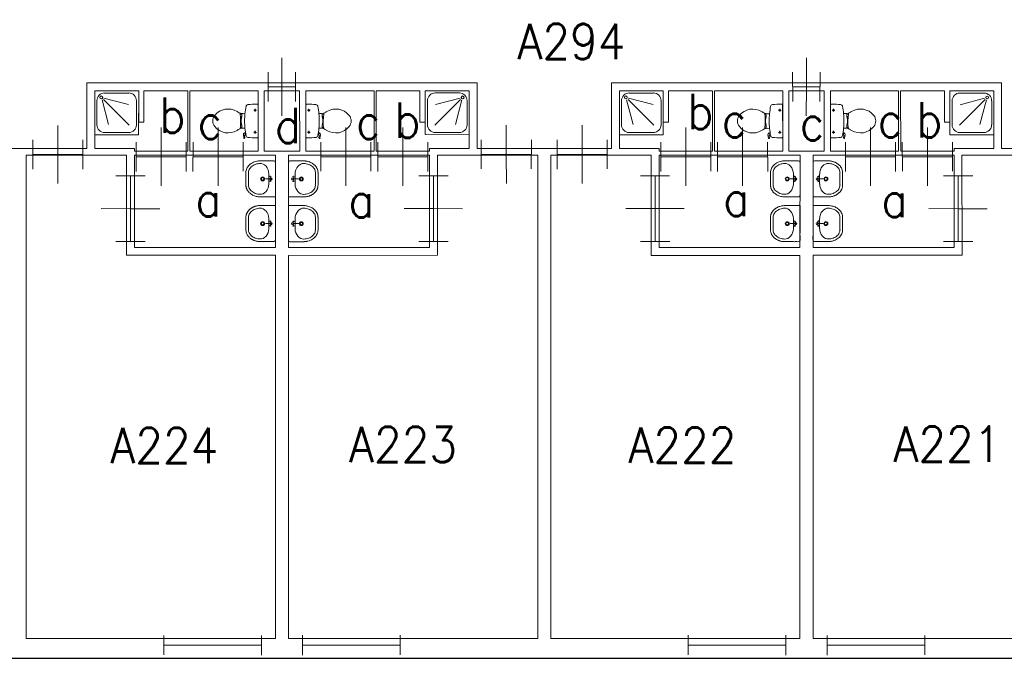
# Model space of a CAD drawing. Header units: metres. Extents: x 150867 to 150993, y 450406 to 450495.
# Tile 22 of 28: x 150928 to 150943, y 450469 to 450479. Entities that reach past the tile are written whole.
import ezdxf
from ezdxf.enums import TextEntityAlignment as Align

# ---------------------------------------------------------------- set-up
doc = ezdxf.new("R2010")
doc.units = ezdxf.units.M
doc.header["$MEASUREMENT"] = 0
for name, color, linetype, lineweight in [('BINNENMUUR', 7, 'Continuous', 0), ('BOUWKUNDE', 7, 'Continuous', 0), ('BUITENMUUR', 7, 'Continuous', 0), ('KADER', 7, 'Continuous', 0), ('LABEL', 7, 'Continuous', 0), ('SANITAIR', 7, 'Continuous', 0)]:
    doc.layers.add(name, color=color, linetype=linetype, lineweight=lineweight)
doc.styles.add('Style-STANDARD', font='STANDARD.shx')

# ---------------------------------------------------------------- blocks, each defined once
blk = doc.blocks.new('202_45')
at = {"layer": 'BOUWKUNDE', "color": 7, "linetype": 'Continuous', "lineweight": 0}
for p, q in [((0.45, 0), (0.451, 0.401)), ((0.001, -0.2), (0, 0.2)), ((0.901, -0.2), (0.9, 0.2)), ((0, 0), (0.9, 0)), ((0.45, -0.4), (0.45, 0))]:
    blk.add_line(p, q, dxfattribs=at)
at = {"layer": 'KADER', "color": 7, "linetype": 'Continuous', "lineweight": 0, "style": 'Style-STANDARD', "flags": 1}
for tag in ['type', 'soort']:
    blk.add_attdef(tag, (0, 0), '', height=0.324, rotation=198.1924, dxfattribs=at)
blk = doc.blocks.new('202_46')
at = {"layer": 'BOUWKUNDE', "color": 7, "linetype": 'Continuous', "lineweight": 0}
for p, q in [((0.343, 0), (0.343, 0.4)), ((0, -0.2), (0, 0.2)), ((0.686, -0.2), (0.687, 0.2)), ((0, 0), (0.687, 0)), ((0.344, -0.4), (0.343, 0))]:
    blk.add_line(p, q, dxfattribs=at)
at = {"layer": 'KADER', "color": 7, "linetype": 'Continuous', "lineweight": 0, "style": 'Style-STANDARD', "flags": 1}
for tag in ['soort', 'type']:
    blk.add_attdef(tag, (0, 0), '', height=0.324, rotation=108.1925, dxfattribs=at)
blk = doc.blocks.new('223')
at = {"layer": 'SANITAIR', "color": 7, "linetype": 'Continuous', "lineweight": 0}
for p, q in [((0.225, 0.951), (0.775, 0.951)), ((0.051, 0.225), (0.051, 0.775)), ((0.166, 0.207), (0.316, 0.769)), ((0.784, 0.784), (0.199, 0.199)), ((0.951, 0.775), (0.951, 0.224)), ((0.209, 0.166), (0.77, 0.315)), ((0.776, 0.049), (0.225, 0.049))]:
    blk.add_line(p, q, dxfattribs=at)
at = {"layer": 'SANITAIR', "color": 7, "linetype": 'Continuous', "lineweight": 0, "flags": 128}
blk.add_lwpolyline([(0, 1), (0, 0), (1.001, 0), (1.001, 0.999)], close=True, dxfattribs=at)
at = {"layer": 'SANITAIR', "color": 7, "linetype": 'Continuous', "lineweight": 0}
blk.add_circle((0.15, 0.149), 0.0315, dxfattribs=at)
at = {"layer": 'SANITAIR', "color": 7, "linetype": 'Continuous', "lineweight": 0, "extrusion": (0, 0, -1)}
for centre, start, end in [((-0.225, 0.774), 359.9999, 89.9999), ((-0.775, 0.774), 89.9999, 179.9999), ((-0.225, 0.224), 269.9999, 359.9999), ((-0.775, 0.224), 179.9999, 269.9999)]:
    blk.add_arc(centre, 0.175, start, end, dxfattribs=at)
blk = doc.blocks.new('TOIL2B')
at = {"layer": 'SANITAIR', "color": 7, "linetype": 'Continuous', "lineweight": 0}
for p, q in [((25.5, 0), (-24.2, -0.1)), ((-13.7, -4.5), (-17.8, -4.5)), ((-15.6, -6.6), (-15.6, -2.4)), ((19.9, -4.5), (15.8, -4.5)), ((17.9, -6.5), (18, -2.5)), ((-10.5, -20), (-10.4, -23)), ((-9.5, -27.1), (-9.5, -25)), ((-9.5, -25), (-5, -25)), ((-6.1, -25.1), (-6, -26.8)), ((-5, -25), (-5.1, -26.7)), ((-5.1, -25.5), (-2.9, -25.5)), ((-2.9, -25.5), (-2.8, -26)), ((-2.8, -26), (4.1, -26)), ((4.2, -25.5), (4.1, -26)), ((6.4, -25.5), (4.2, -25.5)), ((6.3, -25), (6.3, -26.6)), ((10.7, -25), (6.3, -25)), ((7.4, -25), (7.3, -26.8)), ((10.8, -27), (10.7, -25)), ((11.8, -23), (11.7, -20)), ((18.4, -19.2), (19, -20.6)), ((18.7, -20.2), (21.6, -19.6)), ((21.7, -19.7), (21.4, -18.8)), ((26.8, -21.6), (21.7, -22.4)), ((22.8, -20.5), (26.6, -20)), ((27, -20.4), (27.2, -21.1))]:
    blk.add_line(p, q, dxfattribs=at)
for centre in [(-15.7, -4.6), (18, -4.6)]:
    blk.add_circle(centre, 1.2, dxfattribs=at)
for centre, radius, start, end in [((-20.8, -2.7), 4.34, 141.7695, 181.0188), ((89.9, -2.8), 115, 179.9997, 186.3306), ((22.1, -2.7), 4.34, 358.9805, 38.2299), ((-88.6, -2.8), 115, 353.6505, 359.9997), ((-21, -15.1), 3.4, 186.3306, 259.2901), ((0.6, 99.5), 120, 259.2901, 264.6978), ((-23.4, -23.1), 12.9, 326.1568, 359.9997), ((-9.4, -29.2), 2, 96.9355, 142.5797), ((0.7, 99.2), 119.8, 264.6978, 275.3016), ((1.5, -119.2), 92.6, 84.3002, 96.9355), ((10.5, -29), 2, 37.7814, 84.3002), ((0.6, 99.5), 120, 275.3016, 280.7268), ((24.6, -23.1), 12.9, 179.9997, 213.8426), ((21.3, -20), 2.5, 195.9269, 278.4776), ((22.7, -19.5), 1, 191.8883, 277.2235), ((22.4, -15.2), 3.35, 280.7268, 353.6505), ((26.6, -20.6), 0.5, 15.7395, 97.2235), ((26.8, -21.2), 0.5, 278.4776, 15.7395), ((8.7, -45.7), 26.3, 148.9074, 230.8789), ((24.8, -55.4), 45, 146.1568, 148.9074), ((-7.4, -45.7), 26.3, 309.1205, 31.092), ((-23.5, -55.4), 45, 31.092, 33.8426), ((0.6, -55.6), 13.5, 230.8789, 309.1205)]:
    blk.add_arc(centre, radius, start, end, dxfattribs=at)
blk = doc.blocks.new('220')
at = {"layer": 'SANITAIR', "color": 7, "linetype": 'Continuous', "lineweight": 0, "xscale": 0.00999781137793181, "yscale": 0.00999781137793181, "zscale": 0.00999781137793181, "rotation": 0.0002668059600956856}
blk.add_blockref('TOIL2B', (-0.006, 0), dxfattribs=at)
blk = doc.blocks.new('202_47')
at = {"layer": 'BOUWKUNDE', "color": 7, "linetype": 'Continuous', "lineweight": 0}
for p, q in [((0.343, 0), (0.343, 0.401)), ((0, -0.2), (-0.001, 0.2)), ((0.686, -0.2), (0.687, 0.201)), ((0, 0), (0.687, 0.001)), ((0.343, -0.4), (0.343, 0))]:
    blk.add_line(p, q, dxfattribs=at)
at = {"layer": 'KADER', "color": 7, "linetype": 'Continuous', "lineweight": 0, "style": 'Style-STANDARD', "flags": 1}
for tag in ['soort', 'type']:
    blk.add_attdef(tag, (0, 0), '', height=0.324, rotation=108.1925, dxfattribs=at)
blk = doc.blocks.new('202_48')
at = {"layer": 'BOUWKUNDE', "color": 7, "linetype": 'Continuous', "lineweight": 0}
for p, q in [((0.188, 0), (0.188, 0.4)), ((0.001, -0.2), (0, 0.2)), ((0.375, -0.2), (0.376, 0.201)), ((0, 0), (0.375, 0)), ((0.187, -0.4), (0.188, 0))]:
    blk.add_line(p, q, dxfattribs=at)
at = {"layer": 'KADER', "color": 7, "linetype": 'Continuous', "lineweight": 0, "style": 'Style-STANDARD', "flags": 1}
for tag in ['type', 'soort']:
    blk.add_attdef(tag, (0, 0), '', height=0.324, rotation=288.1921, dxfattribs=at)
blk = doc.blocks.new('TOIL2B_1')
at = {"layer": 'SANITAIR', "color": 7, "linetype": 'Continuous', "lineweight": 0}
for p, q in [((25.5, -0.1), (-24.2, 0)), ((-13.7, -4.5), (-17.8, -4.5)), ((-15.7, -6.7), (-15.6, -2.5)), ((19.9, -4.5), (15.8, -4.5)), ((18, -6.6), (17.9, -2.5)), ((-10.5, -20.1), (-10.5, -23)), ((-9.4, -27.1), (-9.5, -25)), ((-9.5, -25), (-5.1, -25)), ((-6.1, -25), (-6.1, -26.9)), ((-5.1, -25), (-5.1, -26.7)), ((-5.1, -25.5), (-2.9, -25.5)), ((-2.9, -25.5), (-2.9, -26)), ((-2.9, -26), (4.1, -26)), ((4.1, -25.5), (4.1, -26)), ((6.4, -25.5), (4.1, -25.5)), ((6.3, -25), (6.3, -26.6)), ((10.7, -25), (6.3, -25)), ((7.3, -25.1), (7.3, -26.7)), ((10.7, -27), (10.7, -25)), ((11.7, -23), (11.7, -20)), ((18.4, -19.2), (18.9, -20.7)), ((18.7, -20.2), (21.6, -19.7)), ((21.7, -19.7), (21.4, -18.7)), ((26.8, -21.6), (21.6, -22.4)), ((22.8, -20.5), (26.5, -20)), ((27, -20.4), (27.2, -21))]:
    blk.add_line(p, q, dxfattribs=at)
at = {"layer": 'SANITAIR', "color": 7, "linetype": 'Continuous', "lineweight": 0, "extrusion": (0, 0, -1)}
for centre in [(15.7, -4.6), (-17.9, -4.6)]:
    blk.add_circle(centre, 1.2, dxfattribs=at)
at = {"layer": 'SANITAIR', "color": 7, "linetype": 'Continuous', "lineweight": 0}
for centre, radius, start, end in [((-20.8, -2.7), 4.34, 141.7701, 181.0195), ((89.9, -2.8), 115, 180.0003, 186.3312), ((22.1, -2.7), 4.34, 358.9812, 38.2305), ((-88.6, -2.8), 115, 353.6512, 0.0003), ((-21, -15.1), 3.4, 186.3312, 259.2907), ((0.6, 99.5), 120, 259.2907, 264.6984), ((-23.4, -23.1), 12.9, 326.1574, 0.0003), ((-9.4, -29.2), 2, 96.9361, 142.5803), ((0.7, 99.2), 119.8, 264.6984, 275.3022), ((1.5, -119.2), 92.6, 84.3008, 96.9361), ((10.5, -29), 2, 37.782, 84.3008), ((0.6, 99.5), 120, 275.3022, 280.7274), ((24.6, -23.1), 12.9, 180.0003, 213.8432), ((21.3, -20), 2.5, 195.9275, 278.4782), ((22.7, -19.6), 1, 191.8889, 277.2241), ((22.4, -15.2), 3.35, 280.7274, 353.6512), ((26.6, -20.6), 0.5, 15.7401, 97.2241), ((26.8, -21.2), 0.5, 278.4782, 15.7401), ((8.7, -45.7), 26.3, 148.908, 230.8795), ((24.7, -55.4), 45, 146.1574, 148.908), ((-7.4, -45.7), 26.3, 309.1211, 31.0926), ((-23.5, -55.4), 45, 31.0926, 33.8432), ((0.6, -55.6), 13.5, 230.8795, 309.1211)]:
    blk.add_arc(centre, radius, start, end, dxfattribs=at)
blk = doc.blocks.new('220_1')
at = {"layer": 'SANITAIR', "color": 7, "linetype": 'Continuous', "lineweight": 0, "xscale": 0.00999781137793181, "yscale": 0.00999781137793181, "zscale": 0.00999781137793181, "rotation": 359.9997331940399}
blk.add_blockref('TOIL2B_1', (-0.006, 0), dxfattribs=at)
blk = doc.blocks.new('202_49')
at = {"layer": 'BOUWKUNDE', "color": 7, "linetype": 'Continuous', "lineweight": 0}
for p, q in [((0.343, 0), (0.343, 0.4)), ((-0.001, -0.2), (0, 0.2)), ((0.686, -0.2), (0.686, 0.2)), ((0, 0), (0.687, 0)), ((0.343, -0.4), (0.343, 0))]:
    blk.add_line(p, q, dxfattribs=at)
at = {"layer": 'KADER', "color": 7, "linetype": 'Continuous', "lineweight": 0, "extrusion": (0, 0, -1), "style": 'Style-STANDARD', "flags": 1}
for tag in ['soort', 'type']:
    blk.add_attdef(tag, (0, 0), '', height=0.324, rotation=108.1925, dxfattribs=at)
blk = doc.blocks.new('202_50')
at = {"layer": 'BOUWKUNDE', "color": 7, "linetype": 'Continuous', "lineweight": 0}
for p, q in [((0.45, 0), (0.449, 0.4)), ((-0.001, -0.2), (0, 0.2)), ((0.899, -0.2), (0.9, 0.2)), ((0, 0), (0.9, 0)), ((0.45, -0.401), (0.45, 0))]:
    blk.add_line(p, q, dxfattribs=at)
at = {"layer": 'KADER', "color": 7, "linetype": 'Continuous', "lineweight": 0, "extrusion": (0, 0, -1), "style": 'Style-STANDARD', "flags": 1}
for tag in ['soort', 'type']:
    blk.add_attdef(tag, (0, 0), '', height=0.324, rotation=18.1924, dxfattribs=at)
blk = doc.blocks.new('202_51')
at = {"layer": 'BOUWKUNDE', "color": 7, "linetype": 'Continuous', "lineweight": 0}
for p, q in [((0.343, 0), (0.344, 0.4)), ((0, -0.2), (0, 0.2)), ((0.687, -0.2), (0.687, 0.2)), ((0, 0), (0.687, 0)), ((0.343, -0.4), (0.343, 0))]:
    blk.add_line(p, q, dxfattribs=at)
at = {"layer": 'KADER', "color": 7, "linetype": 'Continuous', "lineweight": 0, "extrusion": (0, 0, -1), "style": 'Style-STANDARD', "flags": 1}
for tag in ['soort', 'type']:
    blk.add_attdef(tag, (0, 0), '', height=0.324, rotation=108.1925, dxfattribs=at)
blk = doc.blocks.new('223_1')
at = {"layer": 'SANITAIR', "color": 7, "linetype": 'Continuous', "lineweight": 0}
for p, q in [((0.224, 0.951), (0.775, 0.949)), ((0.049, 0.225), (0.049, 0.775)), ((0.166, 0.209), (0.315, 0.77)), ((0.784, 0.784), (0.199, 0.199)), ((0.949, 0.775), (0.949, 0.225)), ((0.207, 0.166), (0.769, 0.315)), ((0.775, 0.049), (0.225, 0.049))]:
    blk.add_line(p, q, dxfattribs=at)
at = {"layer": 'SANITAIR', "color": 7, "linetype": 'Continuous', "lineweight": 0, "extrusion": (0, 0, -1), "flags": 128}
blk.add_lwpolyline([(0, 1), (0, 0), (-1, 0), (-0.999, 1)], close=True, dxfattribs=at)
at = {"layer": 'SANITAIR', "color": 7, "linetype": 'Continuous', "lineweight": 0, "extrusion": (0, 0, -1)}
blk.add_circle((-0.15, 0.15), 0.0315, dxfattribs=at)
for centre, start, end in [((-0.225, 0.775), 0.0001, 90.0001), ((-0.775, 0.775), 90.0001, 180.0001), ((-0.225, 0.225), 270.0001, 0.0001), ((-0.775, 0.225), 180.0001, 270.0001)]:
    blk.add_arc(centre, 0.175, start, end, dxfattribs=at)
blk = doc.blocks.new('202_52')
at = {"layer": 'BOUWKUNDE', "color": 7, "linetype": 'Continuous', "lineweight": 0}
for p, q in [((0.343, 0), (0.344, 0.4)), ((0, -0.2), (0, 0.2)), ((0.687, -0.2), (0.686, 0.2)), ((0, 0), (0.687, 0)), ((0.343, -0.4), (0.343, 0))]:
    blk.add_line(p, q, dxfattribs=at)
at = {"layer": 'KADER', "color": 7, "linetype": 'Continuous', "lineweight": 0, "extrusion": (0, 0, -1), "style": 'Style-STANDARD', "flags": 1}
for tag in ['soort', 'type']:
    blk.add_attdef(tag, (0, 0), '', height=0.324, rotation=108.1925, dxfattribs=at)
blk = doc.blocks.new('202_53')
at = {"layer": 'BOUWKUNDE', "color": 7, "linetype": 'Continuous', "lineweight": 0}
for p, q in [((0.343, 0), (0.343, 0.4)), ((0, -0.2), (-0.001, 0.2)), ((0.686, -0.2), (0.686, 0.2)), ((0, 0), (0.687, 0)), ((0.343, -0.4), (0.343, 0))]:
    blk.add_line(p, q, dxfattribs=at)
at = {"layer": 'KADER', "color": 7, "linetype": 'Continuous', "lineweight": 0, "style": 'Style-STANDARD', "flags": 1}
for tag in ['soort', 'type']:
    blk.add_attdef(tag, (0, 0), '', height=0.324, rotation=108.1925, dxfattribs=at)
blk = doc.blocks.new('204')
at = {"layer": 'BOUWKUNDE', "color": 7, "linetype": 'Continuous', "lineweight": 0}
for p, q in [((0, -0.101), (0, 0.101)), ((0, 0), (1, 0)), ((1, -0.101), (1, 0.1))]:
    blk.add_line(p, q, dxfattribs=at)
blk = doc.blocks.new('202_54')
at = {"layer": 'BOUWKUNDE', "color": 7, "linetype": 'Continuous', "lineweight": 0}
for p, q in [((0.45, 0.001), (0.45, 0.401)), ((0, -0.2), (0, 0.2)), ((0.9, -0.199), (0.9, 0.201)), ((0, 0), (0.9, 0.001)), ((0.45, -0.4), (0.45, 0.001))]:
    blk.add_line(p, q, dxfattribs=at)
at = {"layer": 'KADER', "color": 7, "linetype": 'Continuous', "lineweight": 0, "style": 'Style-STANDARD', "flags": 1}
for tag in ['type', 'soort']:
    blk.add_attdef(tag, (0, 0), '', height=0.324, rotation=198.1924, dxfattribs=at)
blk = doc.blocks.new('202_55')
at = {"layer": 'BOUWKUNDE', "color": 7, "linetype": 'Continuous', "lineweight": 0}
for p, q in [((0.343, 0), (0.344, 0.401)), ((0.001, -0.2), (0, 0.2)), ((0.687, -0.2), (0.687, 0.201)), ((0, 0), (0.687, 0.001)), ((0.344, -0.4), (0.343, 0))]:
    blk.add_line(p, q, dxfattribs=at)
at = {"layer": 'KADER', "color": 7, "linetype": 'Continuous', "lineweight": 0, "style": 'Style-STANDARD', "flags": 1}
for tag in ['soort', 'type']:
    blk.add_attdef(tag, (0, 0), '', height=0.324, rotation=108.1925, dxfattribs=at)
blk = doc.blocks.new('202_56')
at = {"layer": 'BOUWKUNDE', "color": 7, "linetype": 'Continuous', "lineweight": 0}
for p, q in [((0.343, 0), (0.343, 0.4)), ((0, -0.2), (-0.001, 0.2)), ((0.686, -0.2), (0.687, 0.2)), ((0, 0), (0.687, 0)), ((0.343, -0.4), (0.343, 0))]:
    blk.add_line(p, q, dxfattribs=at)
at = {"layer": 'KADER', "color": 7, "linetype": 'Continuous', "lineweight": 0, "style": 'Style-STANDARD', "flags": 1}
for tag in ['soort', 'type']:
    blk.add_attdef(tag, (0, 0), '', height=0.324, rotation=108.1925, dxfattribs=at)
blk = doc.blocks.new('202_57')
at = {"layer": 'BOUWKUNDE', "color": 7, "linetype": 'Continuous', "lineweight": 0}
for p, q in [((0.188, 0), (0.188, 0.4)), ((0.001, -0.2), (0, 0.2)), ((0.375, -0.2), (0.376, 0.2)), ((0, 0), (0.375, 0)), ((0.187, -0.4), (0.188, 0))]:
    blk.add_line(p, q, dxfattribs=at)
at = {"layer": 'KADER', "color": 7, "linetype": 'Continuous', "lineweight": 0, "style": 'Style-STANDARD', "flags": 1}
for tag in ['type', 'soort']:
    blk.add_attdef(tag, (0, 0), '', height=0.324, rotation=288.1921, dxfattribs=at)
blk = doc.blocks.new('202_58')
at = {"layer": 'BOUWKUNDE', "color": 7, "linetype": 'Continuous', "lineweight": 0}
for p, q in [((0.343, 0), (0.343, 0.4)), ((-0.001, -0.2), (0, 0.2)), ((0.686, -0.2), (0.686, 0.2)), ((0, 0), (0.687, 0)), ((0.343, -0.4), (0.343, 0))]:
    blk.add_line(p, q, dxfattribs=at)
at = {"layer": 'KADER', "color": 7, "linetype": 'Continuous', "lineweight": 0, "extrusion": (0, 0, -1), "style": 'Style-STANDARD', "flags": 1}
for tag in ['soort', 'type']:
    blk.add_attdef(tag, (0, 0), '', height=0.324, rotation=108.1925, dxfattribs=at)
blk = doc.blocks.new('202_59')
at = {"layer": 'BOUWKUNDE', "color": 7, "linetype": 'Continuous', "lineweight": 0}
for p, q in [((0.45, 0), (0.45, 0.4)), ((0, -0.2), (0.001, 0.2)), ((0.9, -0.2), (0.901, 0.2)), ((0, 0), (0.9, 0)), ((0.451, -0.401), (0.45, 0))]:
    blk.add_line(p, q, dxfattribs=at)
at = {"layer": 'KADER', "color": 7, "linetype": 'Continuous', "lineweight": 0, "extrusion": (0, 0, -1), "style": 'Style-STANDARD', "flags": 1}
for tag in ['soort', 'type']:
    blk.add_attdef(tag, (0, 0), '', height=0.324, rotation=18.1924, dxfattribs=at)
blk = doc.blocks.new('202_60')
at = {"layer": 'BOUWKUNDE', "color": 7, "linetype": 'Continuous', "lineweight": 0}
for p, q in [((0.343, 0), (0.343, 0.4)), ((-0.001, -0.2), (0, 0.2)), ((0.687, -0.2), (0.686, 0.2)), ((0, 0), (0.687, 0)), ((0.343, -0.4), (0.343, 0))]:
    blk.add_line(p, q, dxfattribs=at)
at = {"layer": 'KADER', "color": 7, "linetype": 'Continuous', "lineweight": 0, "extrusion": (0, 0, -1), "style": 'Style-STANDARD', "flags": 1}
for tag in ['soort', 'type']:
    blk.add_attdef(tag, (0, 0), '', height=0.324, rotation=108.1925, dxfattribs=at)
blk = doc.blocks.new('202_62')
at = {"layer": 'BOUWKUNDE', "color": 7, "linetype": 'Continuous', "lineweight": 0}
for p, q in [((0.343, 0), (0.343, 0.401)), ((0, -0.2), (0, 0.2)), ((0.686, -0.2), (0.687, 0.201)), ((0, 0), (0.687, 0.001)), ((0.344, -0.4), (0.343, 0))]:
    blk.add_line(p, q, dxfattribs=at)
at = {"layer": 'KADER', "color": 7, "linetype": 'Continuous', "lineweight": 0, "style": 'Style-STANDARD', "flags": 1}
for tag in ['soort', 'type']:
    blk.add_attdef(tag, (0, 0), '', height=0.324, rotation=108.1925, dxfattribs=at)
blk = doc.blocks.new('WASTB_1')
at = {"layer": 'SANITAIR', "color": 7, "linetype": 'Continuous', "lineweight": 0}
for p, q in [((-6.5, 0), (-15.2, 0)), ((-10, 7.9), (-9.9, -7.9)), ((-6.3, 3.7), (-8.9, 2.9)), ((-6.5, 0), (-8.2, 4.5)), ((-6.5, 0), (-8.2, -4.5)), ((-6.3, -3.7), (-8.8, -2.9))]:
    blk.add_line(p, q, dxfattribs=at)
at = {"layer": 'SANITAIR', "color": 7, "linetype": 'Continuous', "lineweight": 0, "extrusion": (0, 0, -1)}
for centre, radius in [((19.5, 0), 3), ((19.5, 0), 2), ((6.5, 0), 1.75)]:
    blk.add_circle(centre, radius, dxfattribs=at)
at = {"layer": 'SANITAIR', "color": 7, "linetype": 'Continuous', "lineweight": 0}
blk.add_ellipse((-21, 9.6), major_axis=(4, -13.6), ratio=0.751905, start_param=1.224555, end_param=2.997882, dxfattribs=at)
at = {"layer": 'SANITAIR', "color": 7, "linetype": 'Continuous', "lineweight": 0, "extrusion": (0, 0, -1)}
blk.add_ellipse((-21, -9.6), major_axis=(4, 13.6), ratio=0.751905, start_param=1.224555, end_param=2.997882, dxfattribs=at)
at = {"layer": 'SANITAIR', "color": 7, "linetype": 'Continuous', "lineweight": 0}
for points, weights, knots in [([(0, 27.5), (-11.7, 27.5), (-23.4, 27.5), (-23.5, 27.5), (-23.5, 27.5), (-45.5, 27), (-45, 9.1), (-45, 0), (-45, -9.1), (-45.5, -27), (-23.5, -27.5), (-23.5, -27.6), (-23.4, -27.6), (-11.7, -27.6), (0.1, -27.5), (0.1, 0), (0, 27.5)], [1, 1, 1, 1, 1, 0.707108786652, 1, 1, 1, 0.707108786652, 1, 1, 1, 1, 1, 1, 1], [0, 0, 0, 0.125, 0.125, 0.25, 0.25, 0.375, 0.375, 0.5, 0.5, 0.625, 0.625, 0.75, 0.75, 0.875, 0.875, 1, 1, 1]), ([(-23.4, -23.5), (-41.4, -23.1), (-41, -9.2), (-41, -9.2), (-40.9, -9.1), (-41, 0), (-41, 9.1), (-41, 9.2), (-41, 9.2), (-41.4, 23.1), (-23.4, 23.5)], [1, 0.707108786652, 1, 1, 1, 1, 1, 1, 1, 0.707108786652, 1], [0, 0, 0, 0.2, 0.2, 0.4, 0.4, 0.6, 0.6, 0.8, 0.8, 1, 1, 1])]:
    blk.add_rational_spline(points, weights, degree=2, knots=knots, dxfattribs=at)
blk = doc.blocks.new('221_1')
at = {"layer": 'SANITAIR', "color": 7, "linetype": 'Continuous', "lineweight": 0, "xscale": 0.00999781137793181, "yscale": 0.00999781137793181, "zscale": 0.00999781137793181, "rotation": 89.9997331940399}
blk.add_blockref('WASTB_1', (0, 0), dxfattribs=at)
blk = doc.blocks.new('WASTB')
at = {"layer": 'SANITAIR', "color": 7, "linetype": 'Continuous', "lineweight": 0}
for p, q in [((-9.9, 7.9), (-10, -7.9)), ((-6.3, 3.7), (-8.8, 2.9)), ((-6.5, 0), (-8.2, 4.5)), ((-6.5, 0), (-15.2, 0)), ((-6.3, -3.7), (-8.9, -2.9)), ((-6.5, 0), (-8.2, -4.5))]:
    blk.add_line(p, q, dxfattribs=at)
for centre, radius in [((-19.5, 0), 3), ((-19.5, 0), 2), ((-6.5, 0), 1.75)]:
    blk.add_circle(centre, radius, dxfattribs=at)
blk.add_ellipse((-21, 9.6), major_axis=(4, -13.6), ratio=0.751905, start_param=1.224555, end_param=2.997882, dxfattribs=at)
at = {"layer": 'SANITAIR', "color": 7, "linetype": 'Continuous', "lineweight": 0, "extrusion": (0, 0, -1)}
blk.add_ellipse((-21, -9.6), major_axis=(4, 13.6), ratio=0.751905, start_param=1.224555, end_param=2.997882, dxfattribs=at)
at = {"layer": 'SANITAIR', "color": 7, "linetype": 'Continuous', "lineweight": 0}
for points, weights, knots in [([(0.1, 27.5), (-11.7, 27.5), (-23.4, 27.5), (-23.5, 27.5), (-23.5, 27.5), (-45.5, 27), (-45, 9.1), (-45, 0), (-45, -9.1), (-45.5, -27), (-23.5, -27.5), (-11.8, -27.5), (0, -27.5), (0.1, 0), (0.1, 27.5)], [1, 1, 1, 1, 1, 0.707108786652, 1, 1, 1, 0.707108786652, 1, 1, 1, 1, 1], [0, 0, 0, 0.142857, 0.142857, 0.285714, 0.285714, 0.428571, 0.428571, 0.571429, 0.571429, 0.714286, 0.714286, 0.857143, 0.857143, 1, 1, 1]), ([(-23.4, -23.5), (-41.4, -23.1), (-41, -9.2), (-41, -9.2), (-41, -9.1), (-41, 0), (-40.9, 9.1), (-41, 9.2), (-41, 9.2), (-41.4, 23.1), (-23.4, 23.5)], [1, 0.707108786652, 1, 1, 1, 1, 1, 1, 1, 0.707108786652, 1], [0, 0, 0, 0.2, 0.2, 0.4, 0.4, 0.6, 0.6, 0.8, 0.8, 1, 1, 1])]:
    blk.add_rational_spline(points, weights, degree=2, knots=knots, dxfattribs=at)
blk = doc.blocks.new('221')
at = {"layer": 'SANITAIR', "color": 7, "linetype": 'Continuous', "lineweight": 0, "xscale": 0.00999781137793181, "yscale": 0.00999781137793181, "zscale": 0.00999781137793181, "rotation": 90.0002668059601}
blk.add_blockref('WASTB', (0, 0), dxfattribs=at)

msp = doc.modelspace()

# ---------------------------------------------------------------- linework, layer by layer
at = {"layer": 'BINNENMUUR', "color": 7, "linetype": 'Continuous', "lineweight": 13, "flags": 128}
for points in [[(150929.282, 450479.58), (150929.282, 450480.579), (150927.233, 450480.58), (150927.233, 450479.58), (150926.137, 450479.58), (150926.137, 450478.179), (150927.232, 450478.178), (150927.232, 450477.179), (150929.283, 450477.179), (150929.283, 450478.179), (150935.232, 450478.178), (150935.232, 450477.178), (150937.283, 450477.178), (150937.283, 450478.178), (150943.232, 450478.179), (150943.232, 450477.179), (150944.207, 450477.178), (150944.207, 450480.579), (150943.232, 450480.58), (150943.232, 450479.58), (150937.282, 450479.579), (150937.282, 450480.579), (150935.233, 450480.579), (150935.233, 450479.579)], [(150929.402, 450478.059), (150929.403, 450477.179), (150930.007, 450477.179), (150930.007, 450477.139), (150930.822, 450477.138), (150930.822, 450478.058), (150930.153, 450478.058), (150930.153, 450477.578), (150930.073, 450477.578), (150930.073, 450478.058)], [(150930.854, 450478.059), (150930.854, 450477.139), (150931.894, 450477.139), (150931.894, 450478.059)], [(150931.987, 450478.059), (150931.987, 450477.139), (150932.528, 450477.139), (150932.527, 450478.059)], [(150932.621, 450478.059), (150932.621, 450477.139), (150933.661, 450477.139), (150933.661, 450478.059)], [(150933.693, 450478.058), (150933.693, 450477.138), (150934.507, 450477.139), (150934.507, 450477.179), (150935.112, 450477.179), (150935.113, 450478.059), (150934.442, 450478.058), (150934.442, 450477.578), (150934.362, 450477.578), (150934.362, 450478.058)], [(150937.402, 450478.059), (150937.403, 450477.179), (150938.007, 450477.178), (150938.007, 450477.139), (150938.822, 450477.139), (150938.822, 450478.059), (150938.152, 450478.059), (150938.152, 450477.579), (150938.072, 450477.579), (150938.072, 450478.059)], [(150938.854, 450478.059), (150938.854, 450477.139), (150939.894, 450477.138), (150939.894, 450478.058)], [(150939.987, 450478.059), (150939.987, 450477.139), (150940.528, 450477.138), (150940.527, 450478.058)], [(150940.621, 450478.058), (150940.621, 450477.139), (150941.661, 450477.138), (150941.661, 450478.058)], [(150941.692, 450478.059), (150941.693, 450477.139), (150942.507, 450477.138), (150942.507, 450477.178), (150943.112, 450477.178), (150943.113, 450478.058), (150942.442, 450478.058), (150942.443, 450477.578), (150942.363, 450477.578), (150942.362, 450478.058)], [(150928.358, 450477.079), (150928.357, 450469.704), (150932.157, 450469.703), (150932.157, 450475.549), (150929.887, 450475.549), (150929.887, 450477.078)], [(150930.007, 450477.079), (150930.008, 450475.668), (150932.157, 450475.669), (150932.158, 450477.078)], [(150932.358, 450475.548), (150932.357, 450469.704), (150936.157, 450469.703), (150936.158, 450477.079), (150934.627, 450477.078), (150934.627, 450475.549)], [(150932.358, 450477.079), (150932.357, 450475.669), (150934.508, 450475.668), (150934.507, 450477.079)], [(150936.358, 450477.079), (150936.357, 450469.704), (150940.157, 450469.703), (150940.157, 450475.548), (150937.887, 450475.548), (150937.887, 450477.078)], [(150938.007, 450477.078), (150938.007, 450475.669), (150940.157, 450475.668), (150940.158, 450477.079)], [(150942.627, 450477.079), (150942.628, 450475.549), (150940.357, 450475.549), (150940.357, 450469.704), (150944.157, 450469.704), (150944.158, 450477.079)], [(150940.358, 450477.078), (150940.357, 450475.669), (150942.507, 450475.669), (150942.507, 450477.078)]]:
    msp.add_lwpolyline(points, close=True, dxfattribs=at)
at = {"layer": 'BUITENMUUR', "color": 7, "linetype": 'Continuous', "lineweight": 30, "flags": 128}
msp.add_lwpolyline([(150947.957, 450471.02), (150947.957, 450469.385), (150972.557, 450469.386), (150972.558, 450477.16), (150972.558, 450488.314), (150947.958, 450488.314), (150947.957, 450486.689), (150944.557, 450486.689), (150944.557, 450488.354), (150887.957, 450488.354), (150887.957, 450486.73), (150883.958, 450486.729), (150883.957, 450471.028), (150887.957, 450471.029), (150887.957, 450469.404), (150944.558, 450469.404), (150944.557, 450471.021)], close=True, dxfattribs=at)

# ---------------------------------------------------------------- block references
at = {"layer": 'BOUWKUNDE', "color": 7, "linetype": 'Continuous', "lineweight": 0, "xscale": 1.111111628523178, "yscale": 1.111111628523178, "zscale": 1.111111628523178}
for name, p in [('202_48', (150932.045, 450478.119)), ('202_57', (150940.045, 450478.119))]:
    msp.add_blockref(name, p, dxfattribs=at)
at = {"layer": 'BOUWKUNDE', "color": 7, "linetype": 'Continuous', "lineweight": 0}
for name, p, xscale, yscale, zscale, rotation in [('202_53', (150929.218, 450477.087), 1.111111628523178, 1.111111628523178, 1.111111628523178, 179.9996851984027), ('202_46', (150930.796, 450477.052), 1.111111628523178, 1.111111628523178, 1.111111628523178, 179.9996851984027), ('202_47', (150931.663, 450477.053), 1.111111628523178, 1.111111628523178, 1.111111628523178, 179.9996851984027), ('202_62', (150937.218, 450477.088), 1.111111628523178, 1.111111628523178, 1.111111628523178, 179.9996851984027), ('202_55', (150938.797, 450477.053), 1.111111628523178, 1.111111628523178, 1.111111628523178, 179.9996851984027), ('202_56', (150939.663, 450477.052), 1.111111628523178, 1.111111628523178, 1.111111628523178, 179.9996851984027), ('202_45', (150929.948, 450475.76), 1.111111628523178, 1.111111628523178, 1.111111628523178, 89.9997598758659), ('202_54', (150937.948, 450475.761), 1.111111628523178, 1.111111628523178, 1.111111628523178, 89.9997598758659), ('204', (150931.943, 450469.6), 1.489406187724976, 1.489406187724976, 1.489406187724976, 179.9998208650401), ('204', (150939.943, 450469.601), 1.489406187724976, 1.489406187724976, 1.489406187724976, 179.9998208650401)]:
    msp.add_blockref(name, p, dxfattribs=dict(at, xscale=xscale, yscale=yscale, zscale=zscale, rotation=rotation))
at = {"layer": 'BOUWKUNDE', "color": 7, "linetype": 'Continuous', "lineweight": 0, "extrusion": (0, 0, -1)}
for name, p, xscale, yscale, zscale, rotation in [('202_49', (-150932.852, 450477.053), 1.111111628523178, 1.111111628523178, 1.111111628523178, 180.0003148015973), ('202_51', (-150933.718, 450477.052), 1.111111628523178, 1.111111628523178, 1.111111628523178, 180.0003148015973), ('202_52', (-150935.297, 450477.088), 1.111111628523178, 1.111111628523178, 1.111111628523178, 180.0003148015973), ('202_58', (-150940.852, 450477.052), 1.111111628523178, 1.111111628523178, 1.111111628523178, 180.0003148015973), ('202_60', (-150941.718, 450477.053), 1.111111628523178, 1.111111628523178, 1.111111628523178, 180.0003148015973), ('202_50', (-150934.568, 450475.761), 1.111111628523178, 1.111111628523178, 1.111111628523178, 90.0002401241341), ('202_59', (-150942.568, 450475.76), 1.111111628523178, 1.111111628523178, 1.111111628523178, 90.0002401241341), ('204', (-150932.572, 450469.601), 1.489406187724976, 1.489406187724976, 1.489406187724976, 180.0001791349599), ('204', (-150940.572, 450469.6), 1.489406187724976, 1.489406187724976, 1.489406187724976, 180.0001791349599)]:
    msp.add_blockref(name, p, dxfattribs=dict(at, xscale=xscale, yscale=yscale, zscale=zscale, rotation=rotation))
at = {"layer": 'SANITAIR', "color": 7, "linetype": 'Continuous', "lineweight": 0}
for name, p, xscale, yscale, zscale, rotation in [('223', (150929.402, 450478.059), 0.6699992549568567, 0.6699992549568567, 0.6699992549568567, 269.9996017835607), ('223', (150937.402, 450478.059), 0.6699992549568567, 0.6699992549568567, 0.6699992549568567, 269.9996017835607), ('220', (150931.893, 450477.599), 0.9999953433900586, 0.9999953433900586, 0.9999953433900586, 269.9997331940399), ('220', (150939.893, 450477.598), 0.9999953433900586, 0.9999953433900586, 0.9999953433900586, 269.9997331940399), ('221', (150932.357, 450476.714), 0.9999953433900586, 0.9999953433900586, 0.9999953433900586, 89.9997331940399), ('221', (150940.357, 450476.715), 0.9999953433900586, 0.9999953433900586, 0.9999953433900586, 89.9997331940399), ('221', (150932.157, 450476.033), 0.9999953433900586, 0.9999953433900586, 0.9999953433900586, 269.9997331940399), ('221', (150940.157, 450476.032), 0.9999953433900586, 0.9999953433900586, 0.9999953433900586, 269.9997331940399)]:
    msp.add_blockref(name, p, dxfattribs=dict(at, xscale=xscale, yscale=yscale, zscale=zscale, rotation=rotation))
at = {"layer": 'SANITAIR', "color": 7, "linetype": 'Continuous', "lineweight": 0, "extrusion": (0, 0, -1)}
for name, p, xscale, yscale, zscale, rotation in [('223_1', (-150935.113, 450478.059), 0.6699992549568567, 0.6699992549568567, 0.6699992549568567, 270.0003982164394), ('223_1', (-150943.113, 450478.058), 0.6699992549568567, 0.6699992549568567, 0.6699992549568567, 270.0003982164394), ('220_1', (-150932.621, 450477.599), 0.9999953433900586, 0.9999953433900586, 0.9999953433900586, 270.0002668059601), ('220_1', (-150940.622, 450477.599), 0.9999953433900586, 0.9999953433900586, 0.9999953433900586, 270.0002668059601), ('221_1', (-150932.157, 450476.715), 0.9999953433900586, 0.9999953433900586, 0.9999953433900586, 90.0002668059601), ('221_1', (-150940.157, 450476.715), 0.9999953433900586, 0.9999953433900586, 0.9999953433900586, 90.0002668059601), ('221_1', (-150932.357, 450476.032), 0.9999953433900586, 0.9999953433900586, 0.9999953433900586, 270.0002668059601), ('221_1', (-150940.357, 450476.033), 0.9999953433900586, 0.9999953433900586, 0.9999953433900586, 270.0002668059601)]:
    msp.add_blockref(name, p, dxfattribs=dict(at, xscale=xscale, yscale=yscale, zscale=zscale, rotation=rotation))

# ---------------------------------------------------------------- texts
at = {"layer": 'LABEL', "color": 7, "linetype": 'Continuous', "lineweight": 0, "style": 'Style-STANDARD'}
for s, p in [('A294', (150935.849, 450478.813)), ('b', (150938.439, 450477.743)), ('b', (150930.386, 450477.687)), ('b', (150933.972, 450477.609)), ('b', (150941.93, 450477.616)), ('d', (150932.148, 450477.529)), ('c', (150938.962, 450477.617)), ('c', (150941.341, 450477.617)), ('c', (150930.969, 450477.593)), ('c', (150933.384, 450477.593)), ('c', (150940.152, 450477.572)), ('a', (150938.985, 450476.417)), ('a', (150930.934, 450476.409)), ('a', (150933.267, 450476.394)), ('a', (150941.397, 450476.402)), ('A221', (150941.583, 450472.669)), ('A224', (150929.64, 450472.646)), ('A223', (150933.281, 450472.662)), ('A222', (150937.542, 450472.653))]:
    msp.add_text(s, height=0.54, rotation=359.9997, dxfattribs=at).set_placement(p, align=Align.MIDDLE_LEFT)

doc.saveas('drawing.dxf')
